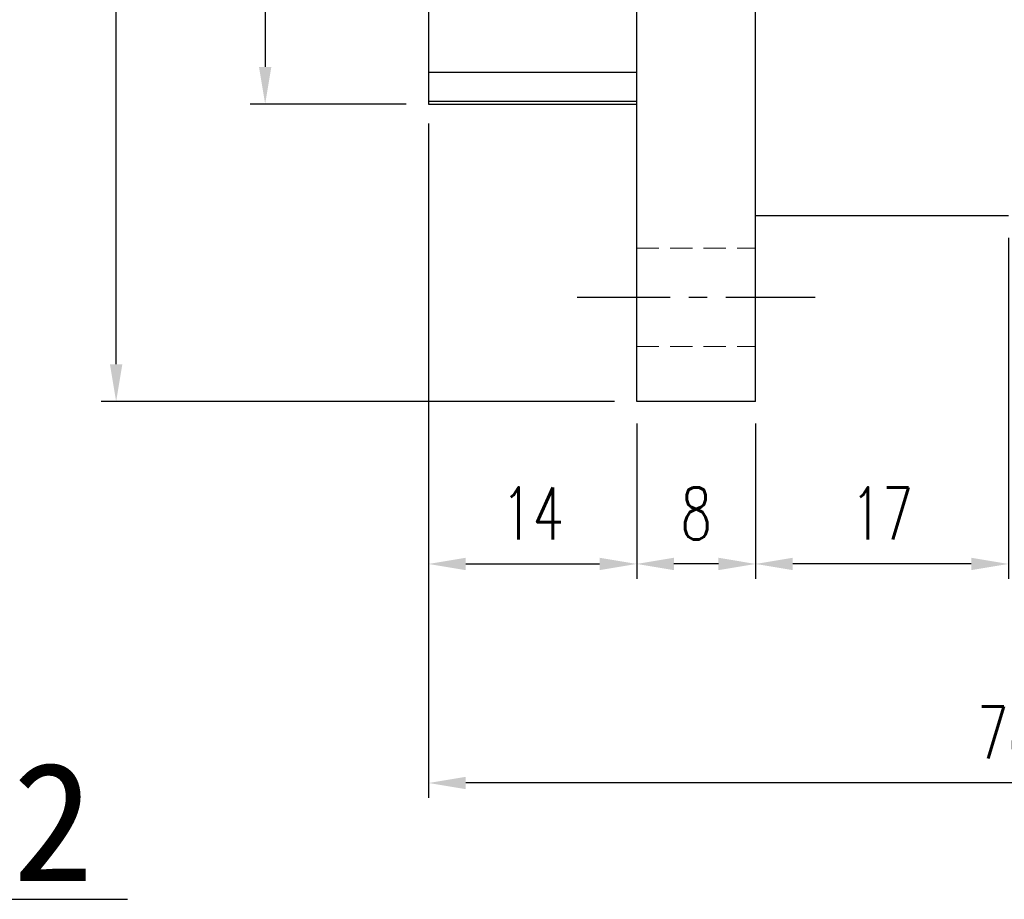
# Model space of a CAD drawing. Header units: millimetres. Extents: x -69 to 445, y -85 to 100.
# Tile 2 of 112: x 73 to 139, y -85 to -26. Entities that reach past the tile are written whole.
import ezdxf
from ezdxf.enums import TextEntityAlignment as Align

# ---------------------------------------------------------------- set-up
doc = ezdxf.new("R2010")
doc.units = ezdxf.units.MM
doc.linetypes.add('CENTER', pattern=[2, 1.25, -0.25, 0.25, -0.25])
doc.linetypes.add('DASHED', pattern=[0.75, 0.5, -0.25])
for name, color, linetype in [('4', 7, 'Continuous'), ('CHA', 7, 'Continuous'), ('CL', 1, 'CENTER'), ('DIM', 4, 'Continuous'), ('HID', 2, 'DASHED'), ('OUT', 3, 'Continuous')]:
    doc.layers.add(name, color=color, linetype=linetype)
doc.styles.add('DIM-7', font='SIMPLEX.shx', dxfattribs={"width": 0.7, "bigfont": 'chineset.shx'})
doc.styles.add('T', font='kaiu.ttf')
doc.dimstyles.new('CNS', dxfattribs={"dimtxt": 3.5, "dimasz": 2.5, "dimexe": 1, "dimexo": 1.5, "dimgap": 0.09, "dimtad": 0, "dimdsep": 46, "dimtxsty": 'DIM-7', "dimcen": 0.09, "dimclrd": 1, "dimclre": 1, "dimclrt": 4, "dimadec": 0, "dimazin": 0, "dimtfac": 1, "dimtix": 1, "dimtmove": 2, "dimatfit": 3, "dimfxl": 1, "dimtvp": 0.971429, "dimtolj": 1, "dimarcsym": 0})

# ---------------------------------------------------------------- blocks, each defined once
blk = doc.blocks.new('*D3')
at = {"layer": 'DEFPOINTS', "color": 0}
for p in [(100, 31.5), (89.01, -31.5), (100, -31.5)]:
    blk.add_point(p, dxfattribs=at)
at = {"layer": 'DIM', "color": 0, "lineweight": -2}
for p, q in [((98.5, 31.5), (88.01, 31.5)), ((89.01, 29), (89.01, -29)), ((98.5, -31.5), (88.01, -31.5))]:
    blk.add_line(p, q, dxfattribs=at)
at = {"layer": 'DIM', "color": 0}
for points in [[(88.593, 29), (89.426, 29), (89.01, 31.5)], [(88.593, -29), (89.426, -29), (89.01, -31.5)]]:
    blk.add_solid(points, dxfattribs=at)
at = {"layer": 'DIM', "color": 0, "insert": (84.25, 0), "char_height": 3.5, "attachment_point": 5, "rotation": 90, "style": 'DIM-7'}
blk.add_mtext('\\A1;%%C63{\\H2.100000;\\S 0^ -0.03;}', dxfattribs=at)
blk = doc.blocks.new('*D4')
at = {"layer": 'DEFPOINTS', "color": 0}
for p in [(114, -51.5), (122, -51.5), (114, -62.439)]:
    blk.add_point(p, dxfattribs=at)
at = {"layer": 'DIM', "color": 0, "lineweight": -2}
for p, q in [((114, -53), (114, -63.439)), ((122, -53), (122, -63.439)), ((119.5, -62.439), (116.5, -62.439))]:
    blk.add_line(p, q, dxfattribs=at)
at = {"layer": 'DIM', "color": 0}
for points in [[(116.5, -62.022), (116.5, -62.855), (114, -62.439)], [(119.5, -62.022), (119.5, -62.855), (122, -62.439)]]:
    blk.add_solid(points, dxfattribs=at)
at = {"layer": 'DIM', "color": 0, "insert": (118, -59.039), "char_height": 3.5, "attachment_point": 5, "style": 'DIM-7'}
blk.add_mtext('\\A1;8', dxfattribs=at)
blk = doc.blocks.new('*D5')
at = {"layer": 'DEFPOINTS', "color": 0}
for p in [(78.987, 51.5), (114, 51.5), (114, -51.5)]:
    blk.add_point(p, dxfattribs=at)
at = {"layer": 'DIM', "color": 0, "lineweight": -2}
for p, q in [((112.5, 51.5), (77.987, 51.5)), ((78.987, -49), (78.987, 49)), ((112.5, -51.5), (77.987, -51.5))]:
    blk.add_line(p, q, dxfattribs=at)
at = {"layer": 'DIM', "color": 0}
for points in [[(78.57, 49), (79.404, 49), (78.987, 51.5)], [(78.57, -49), (79.404, -49), (78.987, -51.5)]]:
    blk.add_solid(points, dxfattribs=at)
at = {"layer": 'DIM', "color": 0, "insert": (75.587, 0), "char_height": 3.5, "attachment_point": 5, "rotation": 90, "style": 'DIM-7'}
blk.add_mtext('\\A1;%%C103', dxfattribs=at)
blk = doc.blocks.new('*D7')
at = {"layer": 'DEFPOINTS', "color": 0}
for p in [(100, -31.5), (114, -51.5), (114, -62.439)]:
    blk.add_point(p, dxfattribs=at)
at = {"layer": 'DIM', "color": 0, "lineweight": -2}
for p, q in [((100, -33), (100, -63.439)), ((114, -53), (114, -63.439)), ((102.5, -62.439), (111.5, -62.439))]:
    blk.add_line(p, q, dxfattribs=at)
at = {"layer": 'DIM', "color": 0}
for points in [[(102.5, -62.022), (102.5, -62.855), (100, -62.439)], [(111.5, -62.022), (111.5, -62.855), (114, -62.439)]]:
    blk.add_solid(points, dxfattribs=at)
at = {"layer": 'DIM', "color": 0, "insert": (107, -59.039), "char_height": 3.5, "attachment_point": 5, "style": 'DIM-7'}
blk.add_mtext('\\A1;14', dxfattribs=at)
blk = doc.blocks.new('*D8')
at = {"layer": 'DEFPOINTS', "color": 0}
for p in [(139, -39), (122, -51.5), (122, -62.439)]:
    blk.add_point(p, dxfattribs=at)
at = {"layer": 'DIM', "color": 0, "lineweight": -2}
for p, q in [((139, -40.5), (139, -63.439)), ((122, -53), (122, -63.439)), ((136.5, -62.439), (124.5, -62.439))]:
    blk.add_line(p, q, dxfattribs=at)
at = {"layer": 'DIM', "color": 0}
for points in [[(124.5, -62.022), (124.5, -62.855), (122, -62.439)], [(136.5, -62.022), (136.5, -62.855), (139, -62.439)]]:
    blk.add_solid(points, dxfattribs=at)
at = {"layer": 'DIM', "color": 0, "insert": (130.5, -59.039), "char_height": 3.5, "attachment_point": 5, "style": 'DIM-7'}
blk.add_mtext('\\A1;17', dxfattribs=at)
blk = doc.blocks.new('*D9')
at = {"layer": 'DEFPOINTS', "color": 0}
for p in [(178, -29), (100, -31.3), (100, -77.173)]:
    blk.add_point(p, dxfattribs=at)
at = {"layer": 'DIM', "color": 0, "lineweight": -2}
for p, q in [((178, -30.5), (178, -78.173)), ((100, -32.8), (100, -78.173)), ((175.5, -77.173), (102.5, -77.173))]:
    blk.add_line(p, q, dxfattribs=at)
at = {"layer": 'DIM', "color": 0}
for points in [[(102.5, -76.757), (102.5, -77.59), (100, -77.173)], [(175.5, -76.757), (175.5, -77.59), (178, -77.173)]]:
    blk.add_solid(points, dxfattribs=at)
at = {"layer": 'DIM', "color": 0, "insert": (139, -73.773), "char_height": 3.5, "attachment_point": 5, "style": 'DIM-7'}
blk.add_mtext('\\A1;78', dxfattribs=at)

msp = doc.modelspace()

# ---------------------------------------------------------------- linework, layer by layer
at = {"layer": '4', "color": 7, "linetype": 'Continuous'}
msp.add_line((122, -51.5), (114, -51.5), dxfattribs=at)
at = {"layer": 'CL', "color": 7, "ltscale": 5}
msp.add_line((110, -44.5), (126, -44.5), dxfattribs=at)
at = {"layer": 'DIM', "color": 7}
msp.add_line((31.242, -84.998), (79.761, -84.998), dxfattribs=at)
at = {"layer": 'HID', "color": 7, "lineweight": 15, "ltscale": 3}
for p, q in [((114, -41.2), (122, -41.2)), ((114, -47.8), (122, -47.8))]:
    msp.add_line(p, q, dxfattribs=at)
at = {"layer": 'OUT', "color": 7, "linetype": 'Continuous'}
for p, q in [((114, -51.5), (114, 51.5)), ((122, -51.5), (122, 51.5)), ((100, 31.5), (100, -29.367)), ((114, -51.5), (114, 0)), ((122, -51.5), (122, 0)), ((100, -29.367), (100, -31.3)), ((114, -29.367), (100, -29.367)), ((100, -31.3), (100, -31.5)), ((100, -31.3), (114, -31.3)), ((100, -31.5), (114, -31.5)), ((122, -39), (139, -39))]:
    msp.add_line(p, q, dxfattribs=at)

# ---------------------------------------------------------------- texts
at = {"layer": 'CHA', "style": 'T'}
msp.add_text('RFSY3232', height=8, dxfattribs=at).set_placement((55.695, -79.776), align=Align.MIDDLE)

# ---------------------------------------------------------------- dimensions: what is measured, and where the dimension line sits
at = {"layer": 'DIM', "color": 7}
for base, p1, p2, override, picture, middle in [((78.987, 51.5), (114, -51.5), (114, 51.5), {"dimclrd": 0, "dimclre": 0, "dimclrt": 0}, '*D5', (75.587, 0)), ((89.01, -31.5), (100, 31.5), (100, -31.5), {"dimclrd": 0, "dimclre": 0, "dimclrt": 0, "dimtol": 1, "dimtm": 0.03, "dimtfac": 0.6, "dimtdec": 3, "dimtmove": 0}, '*D3', (84.25, 0))]:
    dim = msp.add_linear_dim(base=base, p1=p1, p2=p2, angle=90, text='%%C<>', dimstyle='CNS', override=override, dxfattribs=at)
    dim.commit()
    dim.dimension.update_dxf_attribs({"geometry": picture, "text_midpoint": middle})
for base, p1, p2, picture, middle in [((100, -77.173), (178, -29), (100, -31.3), '*D9', (139, -73.773)), ((114, -62.439), (100, -31.5), (114, -51.5), '*D7', (107, -59.039)), ((122, -62.439), (139, -39), (122, -51.5), '*D8', (130.5, -59.039)), ((114, -62.439), (122, -51.5), (114, -51.5), '*D4', (118, -59.039))]:
    dim = msp.add_linear_dim(base=base, p1=p1, p2=p2, dimstyle='CNS', override={"dimclrd": 0, "dimclre": 0, "dimclrt": 0}, dxfattribs=at)
    dim.commit()
    dim.dimension.update_dxf_attribs({"geometry": picture, "text_midpoint": middle})

doc.saveas('drawing.dxf')
